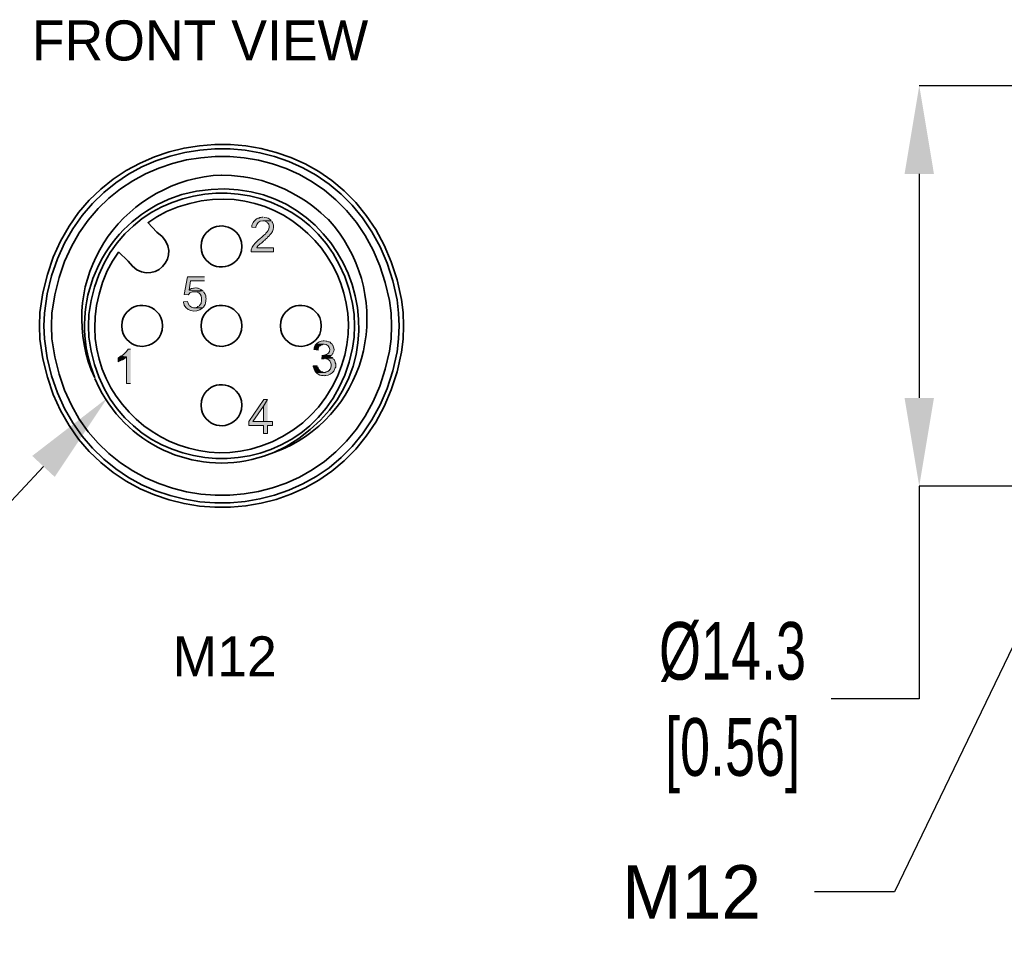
# Model space of a CAD drawing. Header units: millimetres. Extents: x 0 to 279, y 0 to 216.
# Tile 3 of 10: x 53 to 89, y 99 to 133. Entities that reach past the tile are written whole.
import ezdxf
from ezdxf import colors
from ezdxf.entities.mleader import LeaderData, LeaderLine
from ezdxf.math import Vec2, Vec3

# ---------------------------------------------------------------- set-up
doc = ezdxf.new("R2010")
doc.units = ezdxf.units.MM
doc.header["$PDSIZE"] = -1
for name, color, linetype, lineweight in [('DIMENSIONS', 140, 'Continuous', 25), ('Layer 1', 7, 'Continuous', 0), ('TEXT', 140, 'Continuous', 25)]:
    doc.layers.add(name, color=color, linetype=linetype, lineweight=lineweight)
doc.styles.add('SLDTEXTSTYLE0', font='TXT', dxfattribs={"width": 0.7})
doc.dimstyles.new('SLDDIMSTYLE3', dxfattribs={"dimtxt": 2.158008, "dimasz": 3.302, "dimexe": 0, "dimexo": 0.0625, "dimgap": 0.539502, "dimtad": 0, "dimtih": 1, "dimtoh": 1, "dimrnd": 1e-09, "dimzin": 4, "dimdsep": 46, "dimtxsty": 'SLDTEXTSTYLE0', "dimsah": 1, "dimcen": 0.09, "dimadec": 0, "dimazin": 1, "dimtfac": 1, "dimtofl": 0, "dimtmove": 0, "dimatfit": 3, "dimfxl": 0, "dimfrac": 2, "dimtolj": 1, "dimtzin": 12, "dimarcsym": 0})

# ---------------------------------------------------------------- blocks, each defined once
blk = doc.blocks.new('*D20')
at = {"layer": 'Defpoints', "color": 0}
for p in [(93.705, 130.946), (86.313, 115.96), (93.705, 115.96)]:
    blk.add_point(p, dxfattribs=at)
at = {"layer": 'DIMENSIONS', "color": 0, "lineweight": -2}
for p, q in [((93.642, 130.946), (86.313, 130.946)), ((86.313, 127.644), (86.313, 119.262)), ((93.642, 115.96), (86.313, 115.96)), ((86.313, 115.96), (86.313, 107.999)), ((86.313, 107.999), (83.011, 107.999))]:
    blk.add_line(p, q, dxfattribs=at)
at = {"layer": 'DIMENSIONS', "color": 0}
for points in [[(85.762, 127.644), (86.863, 127.644), (86.313, 130.946)], [(85.762, 119.262), (86.863, 119.262), (86.313, 115.96)]]:
    blk.add_solid(points, dxfattribs=at)
at = {"layer": 'DIMENSIONS', "color": 0, "insert": (79.324, 110.876), "char_height": 2.15801, "attachment_point": 2, "style": 'SLDTEXTSTYLE0'}
blk.add_mtext('\\A1;%%C14.3\\P[0.56]', dxfattribs=at)

msp = doc.modelspace()

# ---------------------------------------------------------------- hatches: boundary and pattern name
at = {"layer": 'Layer 1'}
h = msp.add_hatch(color=0, dxfattribs=at)
edge = h.paths.add_edge_path()
edge.add_spline(control_points=[(62.057, 125.89), (62.057, 125.89), (61.742, 125.89), (61.742, 125.89), (61.742, 125.89), (61.802, 125.89), (61.802, 125.89), (61.802, 125.89), (61.922, 125.83), (61.922, 125.83), (61.922, 125.83), (61.937, 125.8), (61.937, 125.8), (61.937, 125.8), (61.967, 125.77), (61.967, 125.77), (61.967, 125.77), (61.967, 125.74), (61.967, 125.74), (61.967, 125.74), (61.982, 125.71), (61.982, 125.71), (61.982, 125.71), (61.982, 125.65), (61.982, 125.65), (61.988, 125.562), (61.914, 125.488), (61.862, 125.425), (61.862, 125.425), (61.847, 125.395), (61.847, 125.395), (61.847, 125.395), (61.817, 125.38), (61.817, 125.38), (61.817, 125.38), (61.787, 125.35), (61.787, 125.35), (61.584, 125.165), (61.418, 125.076), (61.307, 124.81), (61.307, 124.81), (61.307, 124.735), (61.307, 124.735), (61.307, 124.735), (62.147, 124.735), (62.147, 124.735), (62.147, 124.735), (62.147, 124.885), (62.147, 124.885), (62.147, 124.885), (61.517, 124.885), (61.517, 124.885), (61.517, 124.885), (61.532, 124.915), (61.532, 124.915), (61.661, 125.069), (61.615, 124.977), (61.727, 125.095), (61.727, 125.095), (61.772, 125.125), (61.772, 125.125), (61.772, 125.125), (61.772, 125.14), (61.772, 125.14), (61.772, 125.14), (61.817, 125.17), (61.817, 125.17), (61.817, 125.17), (61.847, 125.2), (61.847, 125.2), (61.847, 125.2), (61.877, 125.23), (61.877, 125.23), (61.877, 125.23), (61.907, 125.245), (61.907, 125.245), (61.907, 125.245), (61.922, 125.275), (61.922, 125.275), (61.922, 125.275), (61.967, 125.32), (61.967, 125.32), (61.967, 125.32), (61.997, 125.335), (61.997, 125.335), (61.997, 125.335), (62.012, 125.365), (62.012, 125.365), (62.012, 125.365), (62.072, 125.425), (62.072, 125.425), (62.072, 125.425), (62.087, 125.455), (62.087, 125.455), (62.087, 125.455), (62.102, 125.485), (62.102, 125.485), (62.146, 125.583), (62.168, 125.7), (62.117, 125.8), (62.117, 125.8), (62.102, 125.83), (62.102, 125.83), (62.102, 125.83), (62.087, 125.86), (62.087, 125.86)], knot_values=[0, 0, 0, 0, 1, 1, 1, 2, 2, 2, 3, 3, 3, 4, 4, 4, 5, 5, 5, 6, 6, 6, 7, 7, 7, 8, 8, 8, 9, 9, 9, 10, 10, 10, 11, 11, 11, 12, 12, 12, 13, 13, 13, 14, 14, 14, 15, 15, 15, 16, 16, 16, 17, 17, 17, 18, 18, 18, 19, 19, 19, 20, 20, 20, 21, 21, 21, 22, 22, 22, 23, 23, 23, 24, 24, 24, 25, 25, 25, 26, 26, 26, 27, 27, 27, 28, 28, 28, 29, 29, 29, 30, 30, 30, 31, 31, 31, 32, 32, 32, 33, 33, 33, 34, 34, 34, 35, 35, 35, 35], degree=3, periodic=0)
edge.add_line((62.087, 125.86), (62.057, 125.89))
h = msp.add_hatch(color=0, dxfattribs=at)
edge = h.paths.add_edge_path()
edge.add_spline(control_points=[(61.742, 126.025), (61.742, 126.025), (61.712, 126.025), (61.712, 126.025), (61.712, 126.025), (61.667, 126.01), (61.667, 126.01), (61.667, 126.01), (61.637, 126.01), (61.637, 126.01), (61.637, 126.01), (61.607, 125.995), (61.607, 125.995), (61.607, 125.995), (61.562, 125.995), (61.562, 125.995), (61.562, 125.995), (61.502, 125.965), (61.502, 125.965), (61.502, 125.965), (61.457, 125.92), (61.457, 125.92), (61.457, 125.92), (61.442, 125.905), (61.442, 125.905), (61.386, 125.861), (61.36, 125.79), (61.337, 125.725), (61.337, 125.725), (61.337, 125.65), (61.337, 125.65), (61.337, 125.65), (61.487, 125.635), (61.487, 125.635), (61.487, 125.635), (61.487, 125.665), (61.487, 125.665), (61.52, 125.801), (61.59, 125.893), (61.742, 125.89), (61.742, 125.89), (62.057, 125.89), (62.057, 125.89), (62.057, 125.89), (62.042, 125.92), (62.042, 125.92), (61.948, 125.983), (61.947, 126), (61.817, 126.01), (61.817, 126.01), (61.787, 126.025), (61.787, 126.025)], knot_values=[0, 0, 0, 0, 1, 1, 1, 2, 2, 2, 3, 3, 3, 4, 4, 4, 5, 5, 5, 6, 6, 6, 7, 7, 7, 8, 8, 8, 9, 9, 9, 10, 10, 10, 11, 11, 11, 12, 12, 12, 13, 13, 13, 14, 14, 14, 15, 15, 15, 16, 16, 16, 17, 17, 17, 17], degree=3, periodic=0)
edge.add_line((61.787, 126.025), (61.742, 126.025))
for points in [[(59.567, 123.79), (58.922, 123.79), (58.802, 123.13), (58.952, 123.115), (58.967, 123.13), (58.982, 123.16), (59.012, 123.19), (59.102, 123.235), (59.177, 123.235), (59.507, 123.265), (59.477, 123.28), (58.982, 123.295), (59.042, 123.64), (59.567, 123.64)], [(59.222, 123.385), (59.207, 123.385), (59.177, 123.37), (59.147, 123.37), (59.102, 123.355), (59.072, 123.355), (59.012, 123.325), (58.982, 123.295), (59.477, 123.28), (59.447, 123.31), (59.327, 123.37), (59.297, 123.37), (59.252, 123.385)], [(63.752, 121.285), (63.707, 121.24), (63.692, 121.21), (63.677, 121.18), (63.662, 121.15), (63.662, 121.105), (63.647, 121.075), (63.812, 121.045), (63.812, 121.105), (63.857, 121.195), (63.887, 121.21), (63.902, 121.225), (63.932, 121.255), (63.962, 121.255), (63.992, 121.27), (64.037, 121.27)], [(63.962, 120.865), (63.947, 120.715), (63.947, 120.73), (64.022, 120.73), (64.052, 120.745), (64.367, 120.745), (64.337, 120.775), (64.307, 120.79), (64.262, 120.805), (64.232, 120.805), (64.262, 120.82), (64.292, 120.85), (63.992, 120.85)], [(61.922, 119.2), (61.787, 119.2), (61.217, 118.375), (61.217, 118.225), (61.772, 118.225), (61.772, 117.925), (61.922, 117.925), (61.922, 118.225), (62.102, 118.225), (62.102, 118.375), (61.367, 118.375), (61.772, 118.96)], [(61.922, 119.2), (61.772, 118.96), (61.772, 118.375), (61.367, 118.375), (61.922, 118.375)]]:
    msp.add_hatch(color=0, dxfattribs=at).paths.add_polyline_path(points)
h = msp.add_hatch(color=0, dxfattribs=at)
edge = h.paths.add_edge_path()
edge.add_spline(control_points=[(59.507, 123.265), (59.507, 123.265), (59.177, 123.235), (59.177, 123.235), (59.177, 123.235), (59.222, 123.235), (59.222, 123.235), (59.321, 123.245), (59.386, 123.158), (59.432, 123.085), (59.432, 123.085), (59.432, 123.055), (59.432, 123.055), (59.432, 123.055), (59.447, 123.025), (59.447, 123.025), (59.447, 123.025), (59.447, 122.875), (59.447, 122.875), (59.447, 122.875), (59.432, 122.845), (59.432, 122.845), (59.432, 122.845), (59.432, 122.8), (59.432, 122.8), (59.432, 122.8), (59.417, 122.77), (59.417, 122.77), (59.417, 122.77), (59.372, 122.725), (59.372, 122.725), (59.372, 122.725), (59.372, 122.71), (59.372, 122.71), (59.372, 122.71), (59.312, 122.68), (59.312, 122.68), (59.312, 122.68), (59.282, 122.65), (59.282, 122.65), (59.282, 122.65), (59.252, 122.65), (59.252, 122.65), (59.252, 122.65), (59.222, 122.635), (59.222, 122.635), (59.222, 122.635), (59.177, 122.635), (59.177, 122.635), (59.177, 122.635), (59.492, 122.635), (59.492, 122.635), (59.492, 122.635), (59.522, 122.665), (59.522, 122.665), (59.595, 122.776), (59.593, 122.74), (59.612, 122.89), (59.612, 122.89), (59.612, 122.92), (59.612, 122.92), (59.612, 122.92), (59.627, 122.965), (59.627, 122.965), (59.627, 122.965), (59.627, 122.98), (59.627, 122.98), (59.627, 122.98), (59.612, 123.01), (59.612, 123.01), (59.612, 123.01), (59.612, 123.085), (59.612, 123.085), (59.612, 123.085), (59.597, 123.115), (59.597, 123.115), (59.597, 123.115), (59.582, 123.145), (59.582, 123.145), (59.582, 123.145), (59.567, 123.175), (59.567, 123.175), (59.567, 123.175), (59.552, 123.205), (59.552, 123.205), (59.552, 123.205), (59.522, 123.235), (59.522, 123.235)], knot_values=[0, 0, 0, 0, 1, 1, 1, 2, 2, 2, 3, 3, 3, 4, 4, 4, 5, 5, 5, 6, 6, 6, 7, 7, 7, 8, 8, 8, 9, 9, 9, 10, 10, 10, 11, 11, 11, 12, 12, 12, 13, 13, 13, 14, 14, 14, 15, 15, 15, 16, 16, 16, 17, 17, 17, 18, 18, 18, 19, 19, 19, 20, 20, 20, 21, 21, 21, 22, 22, 22, 23, 23, 23, 24, 24, 24, 25, 25, 25, 26, 26, 26, 27, 27, 27, 28, 28, 28, 29, 29, 29, 29], degree=3, periodic=0)
edge.add_line((59.522, 123.235), (59.507, 123.265))
h = msp.add_hatch(color=0, dxfattribs=at)
edge = h.paths.add_edge_path()
edge.add_spline(control_points=[(58.937, 122.875), (58.937, 122.875), (58.772, 122.86), (58.772, 122.86), (58.772, 122.86), (58.772, 122.845), (58.772, 122.845), (58.802, 122.515), (59.252, 122.407), (59.477, 122.62), (59.477, 122.62), (59.492, 122.635), (59.492, 122.635), (59.492, 122.635), (59.147, 122.635), (59.147, 122.635), (59.147, 122.635), (59.117, 122.65), (59.117, 122.65), (59.117, 122.65), (59.072, 122.665), (59.072, 122.665), (59.072, 122.665), (59.042, 122.68), (59.042, 122.68), (59.042, 122.68), (59.027, 122.695), (59.027, 122.695), (59.027, 122.695), (58.997, 122.71), (58.997, 122.71), (58.997, 122.71), (58.952, 122.8), (58.952, 122.8), (58.952, 122.8), (58.937, 122.845), (58.937, 122.845)], knot_values=[0, 0, 0, 0, 1, 1, 1, 2, 2, 2, 3, 3, 3, 4, 4, 4, 5, 5, 5, 6, 6, 6, 7, 7, 7, 8, 8, 8, 9, 9, 9, 10, 10, 10, 11, 11, 11, 12, 12, 12, 12], degree=3, periodic=0)
edge.add_line((58.937, 122.845), (58.937, 122.875))
h = msp.add_hatch(color=0, dxfattribs=at)
edge = h.paths.add_edge_path()
edge.add_spline(control_points=[(64.037, 121.405), (64.037, 121.405), (64.007, 121.405), (64.007, 121.405), (63.856, 121.358), (63.906, 121.406), (63.782, 121.315), (63.782, 121.315), (63.752, 121.285), (63.752, 121.285), (63.752, 121.285), (64.037, 121.27), (64.037, 121.27), (64.278, 121.289), (64.361, 120.872), (64.022, 120.865), (64.022, 120.865), (63.992, 120.85), (63.992, 120.85), (63.992, 120.85), (64.292, 120.85), (64.292, 120.85), (64.292, 120.85), (64.322, 120.865), (64.322, 120.865), (64.322, 120.865), (64.337, 120.895), (64.337, 120.895), (64.337, 120.895), (64.367, 120.91), (64.367, 120.91), (64.367, 120.91), (64.367, 120.94), (64.367, 120.94), (64.433, 121.053), (64.422, 121.078), (64.382, 121.195), (64.382, 121.195), (64.367, 121.24), (64.367, 121.24), (64.367, 121.24), (64.352, 121.24), (64.352, 121.24), (64.352, 121.24), (64.337, 121.27), (64.337, 121.27), (64.337, 121.27), (64.307, 121.3), (64.307, 121.3), (64.307, 121.3), (64.292, 121.315), (64.292, 121.315), (64.292, 121.315), (64.262, 121.345), (64.262, 121.345), (64.262, 121.345), (64.232, 121.36), (64.232, 121.36), (64.232, 121.36), (64.202, 121.36), (64.202, 121.36), (64.202, 121.36), (64.142, 121.39), (64.142, 121.39), (64.142, 121.39), (64.112, 121.39), (64.112, 121.39), (64.112, 121.39), (64.067, 121.405), (64.067, 121.405)], knot_values=[0, 0, 0, 0, 1, 1, 1, 2, 2, 2, 3, 3, 3, 4, 4, 4, 5, 5, 5, 6, 6, 6, 7, 7, 7, 8, 8, 8, 9, 9, 9, 10, 10, 10, 11, 11, 11, 12, 12, 12, 13, 13, 13, 14, 14, 14, 15, 15, 15, 16, 16, 16, 17, 17, 17, 18, 18, 18, 19, 19, 19, 20, 20, 20, 21, 21, 21, 22, 22, 22, 23, 23, 23, 23], degree=3, periodic=0)
edge.add_line((64.067, 121.405), (64.037, 121.405))
h = msp.add_hatch(color=0, dxfattribs=at)
edge = h.paths.add_edge_path()
edge.add_spline(control_points=[(56.792, 121.09), (56.792, 121.09), (56.702, 121.09), (56.702, 121.09), (56.594, 120.94), (56.602, 120.954), (56.462, 120.835), (56.462, 120.835), (56.417, 120.82), (56.417, 120.82), (56.417, 120.82), (56.642, 120.805), (56.642, 120.805), (56.642, 120.805), (56.642, 119.8), (56.642, 119.8), (56.642, 119.8), (56.792, 119.8), (56.792, 119.8)], knot_values=[0, 0, 0, 0, 1, 1, 1, 2, 2, 2, 3, 3, 3, 4, 4, 4, 5, 5, 5, 6, 6, 6, 6], degree=3, periodic=0)
edge.add_line((56.792, 119.8), (56.792, 121.09))
h = msp.add_hatch(color=0, dxfattribs=at)
edge = h.paths.add_edge_path()
edge.add_spline(control_points=[(56.417, 120.82), (56.417, 120.82), (56.387, 120.805), (56.387, 120.805), (56.387, 120.805), (56.357, 120.775), (56.357, 120.775), (56.357, 120.775), (56.327, 120.76), (56.327, 120.76), (56.327, 120.76), (56.327, 120.61), (56.327, 120.61), (56.327, 120.61), (56.357, 120.625), (56.357, 120.625), (56.45, 120.667), (56.535, 120.711), (56.612, 120.775), (56.612, 120.775), (56.642, 120.805), (56.642, 120.805)], knot_values=[0, 0, 0, 0, 1, 1, 1, 2, 2, 2, 3, 3, 3, 4, 4, 4, 5, 5, 5, 6, 6, 6, 7, 7, 7, 7], degree=3, periodic=0)
edge.add_line((56.642, 120.805), (56.417, 120.82))
h = msp.add_hatch(color=0, dxfattribs=at)
edge = h.paths.add_edge_path()
edge.add_spline(control_points=[(64.367, 120.745), (64.367, 120.745), (64.052, 120.745), (64.052, 120.745), (64.052, 120.745), (64.082, 120.745), (64.082, 120.745), (64.082, 120.745), (64.112, 120.73), (64.112, 120.73), (64.112, 120.73), (64.142, 120.73), (64.142, 120.73), (64.142, 120.73), (64.172, 120.715), (64.172, 120.715), (64.172, 120.715), (64.202, 120.685), (64.202, 120.685), (64.202, 120.685), (64.232, 120.67), (64.232, 120.67), (64.232, 120.67), (64.247, 120.655), (64.247, 120.655), (64.247, 120.655), (64.292, 120.565), (64.292, 120.565), (64.292, 120.565), (64.307, 120.52), (64.307, 120.52), (64.307, 120.52), (64.307, 120.445), (64.307, 120.445), (64.307, 120.445), (64.292, 120.415), (64.292, 120.415), (64.292, 120.415), (64.292, 120.385), (64.292, 120.385), (64.292, 120.385), (64.277, 120.355), (64.277, 120.355), (64.277, 120.355), (64.247, 120.325), (64.247, 120.325), (64.247, 120.325), (64.232, 120.295), (64.232, 120.295), (64.232, 120.295), (64.202, 120.28), (64.202, 120.28), (64.202, 120.28), (64.172, 120.25), (64.172, 120.25), (64.172, 120.25), (64.142, 120.235), (64.142, 120.235), (64.142, 120.235), (64.112, 120.235), (64.112, 120.235), (64.112, 120.235), (64.082, 120.22), (64.082, 120.22), (64.082, 120.22), (63.737, 120.22), (63.737, 120.22), (63.737, 120.22), (63.767, 120.19), (63.767, 120.19), (63.828, 120.13), (63.922, 120.093), (64.007, 120.1), (64.007, 120.1), (64.037, 120.085), (64.037, 120.085), (64.037, 120.085), (64.067, 120.1), (64.067, 120.1), (64.067, 120.1), (64.097, 120.1), (64.097, 120.1), (64.212, 120.103), (64.336, 120.167), (64.397, 120.265), (64.397, 120.265), (64.412, 120.295), (64.412, 120.295), (64.412, 120.295), (64.427, 120.325), (64.427, 120.325), (64.427, 120.325), (64.442, 120.355), (64.442, 120.355), (64.442, 120.355), (64.457, 120.385), (64.457, 120.385), (64.457, 120.385), (64.472, 120.415), (64.472, 120.415), (64.472, 120.415), (64.472, 120.535), (64.472, 120.535), (64.472, 120.535), (64.457, 120.58), (64.457, 120.58), (64.457, 120.58), (64.457, 120.61), (64.457, 120.61), (64.457, 120.61), (64.442, 120.64), (64.442, 120.64), (64.442, 120.64), (64.427, 120.67), (64.427, 120.67), (64.427, 120.67), (64.412, 120.7), (64.412, 120.7), (64.412, 120.7), (64.382, 120.73), (64.382, 120.73)], knot_values=[0, 0, 0, 0, 1, 1, 1, 2, 2, 2, 3, 3, 3, 4, 4, 4, 5, 5, 5, 6, 6, 6, 7, 7, 7, 8, 8, 8, 9, 9, 9, 10, 10, 10, 11, 11, 11, 12, 12, 12, 13, 13, 13, 14, 14, 14, 15, 15, 15, 16, 16, 16, 17, 17, 17, 18, 18, 18, 19, 19, 19, 20, 20, 20, 21, 21, 21, 22, 22, 22, 23, 23, 23, 24, 24, 24, 25, 25, 25, 26, 26, 26, 27, 27, 27, 28, 28, 28, 29, 29, 29, 30, 30, 30, 31, 31, 31, 32, 32, 32, 33, 33, 33, 34, 34, 34, 35, 35, 35, 36, 36, 36, 37, 37, 37, 38, 38, 38, 39, 39, 39, 40, 40, 40, 40], degree=3, periodic=0)
edge.add_line((64.382, 120.73), (64.367, 120.745))
h = msp.add_hatch(color=0, dxfattribs=at)
edge = h.paths.add_edge_path()
edge.add_spline(control_points=[(63.782, 120.475), (63.782, 120.475), (63.632, 120.46), (63.632, 120.46), (63.632, 120.46), (63.632, 120.43), (63.632, 120.43), (63.664, 120.351), (63.65, 120.293), (63.737, 120.22), (63.737, 120.22), (64.037, 120.22), (64.037, 120.22), (64.037, 120.22), (64.007, 120.22), (64.007, 120.22), (64.007, 120.22), (63.977, 120.235), (63.977, 120.235), (63.977, 120.235), (63.932, 120.25), (63.932, 120.25), (63.932, 120.25), (63.902, 120.265), (63.902, 120.265), (63.902, 120.265), (63.887, 120.28), (63.887, 120.28), (63.887, 120.28), (63.872, 120.28), (63.872, 120.28), (63.872, 120.28), (63.857, 120.31), (63.857, 120.31), (63.857, 120.31), (63.842, 120.325), (63.842, 120.325), (63.842, 120.325), (63.827, 120.355), (63.827, 120.355), (63.827, 120.355), (63.812, 120.4), (63.812, 120.4), (63.812, 120.4), (63.797, 120.43), (63.797, 120.43)], knot_values=[0, 0, 0, 0, 1, 1, 1, 2, 2, 2, 3, 3, 3, 4, 4, 4, 5, 5, 5, 6, 6, 6, 7, 7, 7, 8, 8, 8, 9, 9, 9, 10, 10, 10, 11, 11, 11, 12, 12, 12, 13, 13, 13, 14, 14, 14, 15, 15, 15, 15], degree=3, periodic=0)
edge.add_line((63.797, 120.43), (63.782, 120.475))

# ---------------------------------------------------------------- linework, layer by layer
at = {"layer": 'Layer 1', "color": 0}
for points in [[(59.567, 123.79), (58.922, 123.79), (58.802, 123.13), (58.952, 123.115), (58.967, 123.13), (58.982, 123.16), (59.012, 123.19), (59.102, 123.235), (59.177, 123.235), (59.507, 123.265), (59.477, 123.28), (58.982, 123.295), (59.042, 123.64), (59.567, 123.64)], [(59.222, 123.385), (59.207, 123.385), (59.177, 123.37), (59.147, 123.37), (59.102, 123.355), (59.072, 123.355), (59.012, 123.325), (58.982, 123.295), (59.477, 123.28), (59.447, 123.31), (59.327, 123.37), (59.297, 123.37), (59.252, 123.385)], [(63.752, 121.285), (63.707, 121.24), (63.692, 121.21), (63.677, 121.18), (63.662, 121.15), (63.662, 121.105), (63.647, 121.075), (63.812, 121.045), (63.812, 121.105), (63.857, 121.195), (63.887, 121.21), (63.902, 121.225), (63.932, 121.255), (63.962, 121.255), (63.992, 121.27), (64.037, 121.27)], [(63.962, 120.865), (63.947, 120.715), (63.947, 120.73), (64.022, 120.73), (64.052, 120.745), (64.367, 120.745), (64.337, 120.775), (64.307, 120.79), (64.262, 120.805), (64.232, 120.805), (64.262, 120.82), (64.292, 120.85), (63.992, 120.85)], [(61.922, 119.2), (61.787, 119.2), (61.217, 118.375), (61.217, 118.225), (61.772, 118.225), (61.772, 117.925), (61.922, 117.925), (61.922, 118.225), (62.102, 118.225), (62.102, 118.375), (61.367, 118.375), (61.772, 118.96)], [(61.922, 119.2), (61.772, 118.96), (61.772, 118.375), (61.367, 118.375), (61.922, 118.375)]]:
    msp.add_lwpolyline(points, dxfattribs=at)
at = {"layer": 'Layer 1', "color": 0, "lineweight": 35}
for points, knots in [([(67.007, 121.96), (67.007, 121.96), (66.992, 122.455), (66.992, 122.455), (66.992, 122.455), (66.932, 122.95), (66.932, 122.95), (65.484, 130.969), (54.272, 130.558), (53.402, 122.455), (53.402, 122.455), (53.387, 121.96), (53.387, 121.96), (53.387, 121.96), (53.402, 121.465), (53.402, 121.465), (54.272, 113.362), (65.484, 112.951), (66.932, 120.97), (66.932, 120.97), (66.992, 121.465), (66.992, 121.465), (66.992, 121.465), (67.007, 121.96), (67.007, 121.96)], [0, 0, 0, 0, 1, 1, 1, 2, 2, 2, 3, 3, 3, 4, 4, 4, 5, 5, 5, 6, 6, 6, 7, 7, 7, 8, 8, 8, 8]), ([(66.842, 121.96), (66.842, 121.96), (66.827, 122.44), (66.827, 122.44), (66.827, 122.44), (66.767, 122.935), (66.767, 122.935), (65.338, 130.756), (54.418, 130.345), (53.567, 122.44), (53.567, 122.44), (53.552, 121.96), (53.552, 121.96), (53.552, 121.96), (53.567, 121.48), (53.567, 121.48), (54.418, 113.575), (65.338, 113.165), (66.767, 120.985), (66.767, 120.985), (66.827, 121.48), (66.827, 121.48), (66.827, 121.48), (66.842, 121.96), (66.842, 121.96)], [0, 0, 0, 0, 1, 1, 1, 2, 2, 2, 3, 3, 3, 4, 4, 4, 5, 5, 5, 6, 6, 6, 7, 7, 7, 8, 8, 8, 8]), ([(66.557, 121.96), (66.557, 121.96), (66.542, 122.44), (66.542, 122.44), (66.542, 122.44), (66.482, 122.905), (66.482, 122.905), (65.111, 130.364), (54.686, 129.977), (53.852, 122.44), (53.852, 122.44), (53.837, 121.96), (53.837, 121.96), (53.837, 121.96), (53.852, 121.48), (53.852, 121.48), (54.686, 113.943), (65.111, 113.556), (66.482, 121.015), (66.482, 121.015), (66.542, 121.48), (66.542, 121.48), (66.542, 121.48), (66.557, 121.96), (66.557, 121.96)], [0, 0, 0, 0, 1, 1, 1, 2, 2, 2, 3, 3, 3, 4, 4, 4, 5, 5, 5, 6, 6, 6, 7, 7, 7, 8, 8, 8, 8]), ([(56.342, 124.72), (56.342, 124.72), (56.117, 124.375), (56.117, 124.375), (56.117, 124.375), (55.922, 124.015), (55.922, 124.015), (53.819, 119.348), (59.246, 115.132), (63.242, 118.33), (63.242, 118.33), (63.542, 118.615), (63.542, 118.615), (63.542, 118.615), (63.827, 118.915), (63.827, 118.915), (67.025, 122.912), (62.81, 128.339), (58.142, 126.235), (58.142, 126.235), (57.782, 126.04), (57.782, 126.04), (57.782, 126.04), (57.437, 125.815), (57.437, 125.815)], [0, 0, 0, 0, 1, 1, 1, 2, 2, 2, 3, 3, 3, 4, 4, 4, 5, 5, 5, 6, 6, 6, 7, 7, 7, 8, 8, 8, 8]), ([(65.177, 121.96), (65.177, 121.96), (65.162, 122.38), (65.162, 122.38), (65.162, 122.38), (65.102, 122.8), (65.102, 122.8), (63.943, 128.537), (55.913, 128.195), (55.232, 122.38), (55.232, 122.38), (55.217, 121.96), (55.217, 121.96), (55.217, 121.96), (55.232, 121.54), (55.232, 121.54), (55.913, 115.725), (63.943, 115.384), (65.102, 121.12), (65.102, 121.12), (65.162, 121.54), (65.162, 121.54), (65.162, 121.54), (65.177, 121.96), (65.177, 121.96)], [0, 0, 0, 0, 1, 1, 1, 2, 2, 2, 3, 3, 3, 4, 4, 4, 5, 5, 5, 6, 6, 6, 7, 7, 7, 8, 8, 8, 8]), ([(58.232, 126.7), (58.232, 126.7), (58.712, 126.88), (58.712, 126.88), (64.719, 128.461), (67.998, 120.542), (62.612, 117.445), (62.612, 117.445), (62.162, 117.22), (62.162, 117.22)], [0, 0, 0, 0, 1, 1, 1, 2, 2, 2, 3, 3, 3, 3]), ([(55.457, 120.01), (55.457, 120.01), (55.322, 120.31), (55.322, 120.31), (54.05, 123.691), (56.329, 127.186), (59.882, 127.585), (59.882, 127.585), (60.212, 127.6), (60.212, 127.6)], [0, 0, 0, 0, 1, 1, 1, 2, 2, 2, 3, 3, 3, 3]), ([(64.172, 125.95), (64.172, 125.95), (63.917, 126.19), (63.917, 126.19), (63.011, 126.993), (61.784, 127.522), (60.572, 127.585), (60.572, 127.585), (60.197, 127.6), (60.197, 127.6)], [0, 0, 0, 0, 1, 1, 1, 2, 2, 2, 3, 3, 3, 3]), ([(55.457, 120.01), (55.457, 120.01), (55.292, 120.475), (55.292, 120.475), (54.58, 122.822), (55.631, 125.333), (57.782, 126.49), (57.782, 126.49), (58.232, 126.7), (58.232, 126.7)], [0, 0, 0, 0, 1, 1, 1, 2, 2, 2, 3, 3, 3, 3]), ([(56.342, 124.735), (56.342, 124.735), (56.702, 124.375), (56.702, 124.375), (57.523, 123.226), (58.953, 124.635), (57.782, 125.47), (57.782, 125.47), (57.437, 125.83), (57.437, 125.83)], [0, 0, 0, 0, 1, 1, 1, 2, 2, 2, 3, 3, 3, 3]), ([(60.962, 124.93), (60.962, 124.93), (60.947, 125.095), (60.947, 125.095), (60.947, 125.095), (60.902, 125.245), (60.902, 125.245), (60.558, 125.914), (59.637, 125.824), (59.447, 125.095), (59.447, 125.095), (59.432, 124.93), (59.432, 124.93), (59.432, 124.93), (59.447, 124.765), (59.447, 124.765), (59.637, 124.036), (60.558, 123.946), (60.902, 124.615), (60.902, 124.615), (60.947, 124.765), (60.947, 124.765), (60.947, 124.765), (60.962, 124.93), (60.962, 124.93)], [0, 0, 0, 0, 1, 1, 1, 2, 2, 2, 3, 3, 3, 4, 4, 4, 5, 5, 5, 6, 6, 6, 7, 7, 7, 8, 8, 8, 8]), ([(64.187, 125.95), (64.187, 125.95), (64.412, 125.695), (64.412, 125.695), (66.635, 122.925), (65.761, 118.81), (62.477, 117.34), (62.477, 117.34), (62.162, 117.22), (62.162, 117.22)], [0, 0, 0, 0, 1, 1, 1, 2, 2, 2, 3, 3, 3, 3]), ([(57.992, 121.96), (57.992, 121.96), (57.977, 122.125), (57.977, 122.125), (57.977, 122.125), (57.932, 122.275), (57.932, 122.275), (57.588, 122.944), (56.667, 122.854), (56.477, 122.125), (56.477, 122.125), (56.462, 121.96), (56.462, 121.96), (56.462, 121.96), (56.477, 121.795), (56.477, 121.795), (56.667, 121.066), (57.588, 120.976), (57.932, 121.645), (57.932, 121.645), (57.977, 121.795), (57.977, 121.795), (57.977, 121.795), (57.992, 121.96), (57.992, 121.96)], [0, 0, 0, 0, 1, 1, 1, 2, 2, 2, 3, 3, 3, 4, 4, 4, 5, 5, 5, 6, 6, 6, 7, 7, 7, 8, 8, 8, 8]), ([(60.962, 121.96), (60.962, 121.96), (60.947, 122.125), (60.947, 122.125), (60.947, 122.125), (60.902, 122.275), (60.902, 122.275), (60.558, 122.944), (59.637, 122.854), (59.447, 122.125), (59.447, 122.125), (59.432, 121.96), (59.432, 121.96), (59.432, 121.96), (59.447, 121.795), (59.447, 121.795), (59.637, 121.066), (60.558, 120.976), (60.902, 121.645), (60.902, 121.645), (60.947, 121.795), (60.947, 121.795), (60.947, 121.795), (60.962, 121.96), (60.962, 121.96)], [0, 0, 0, 0, 1, 1, 1, 2, 2, 2, 3, 3, 3, 4, 4, 4, 5, 5, 5, 6, 6, 6, 7, 7, 7, 8, 8, 8, 8]), ([(63.932, 121.96), (63.932, 121.96), (63.917, 122.125), (63.917, 122.125), (63.917, 122.125), (63.872, 122.275), (63.872, 122.275), (63.528, 122.944), (62.607, 122.854), (62.417, 122.125), (62.417, 122.125), (62.402, 121.96), (62.402, 121.96), (62.402, 121.96), (62.417, 121.795), (62.417, 121.795), (62.607, 121.066), (63.528, 120.976), (63.872, 121.645), (63.872, 121.645), (63.917, 121.795), (63.917, 121.795), (63.917, 121.795), (63.932, 121.96), (63.932, 121.96)], [0, 0, 0, 0, 1, 1, 1, 2, 2, 2, 3, 3, 3, 4, 4, 4, 5, 5, 5, 6, 6, 6, 7, 7, 7, 8, 8, 8, 8]), ([(55.457, 119.995), (55.457, 119.995), (55.622, 119.635), (55.622, 119.635), (56.749, 117.394), (59.406, 116.286), (61.787, 117.085), (61.787, 117.085), (62.162, 117.22), (62.162, 117.22)], [0, 0, 0, 0, 1, 1, 1, 2, 2, 2, 3, 3, 3, 3]), ([(60.962, 118.99), (60.962, 118.99), (60.947, 119.155), (60.947, 119.155), (60.947, 119.155), (60.902, 119.305), (60.902, 119.305), (60.558, 119.974), (59.637, 119.884), (59.447, 119.155), (59.447, 119.155), (59.432, 118.99), (59.432, 118.99), (59.432, 118.99), (59.447, 118.825), (59.447, 118.825), (59.637, 118.096), (60.558, 118.006), (60.902, 118.675), (60.902, 118.675), (60.947, 118.825), (60.947, 118.825), (60.947, 118.825), (60.962, 118.99), (60.962, 118.99)], [0, 0, 0, 0, 1, 1, 1, 2, 2, 2, 3, 3, 3, 4, 4, 4, 5, 5, 5, 6, 6, 6, 7, 7, 7, 8, 8, 8, 8])]:
    msp.add_open_spline(points, degree=3, knots=knots, dxfattribs=at)
at = {"layer": 'Layer 1', "color": 0}
for points, knots in [([(62.057, 125.89), (62.057, 125.89), (61.742, 125.89), (61.742, 125.89), (61.742, 125.89), (61.802, 125.89), (61.802, 125.89), (61.802, 125.89), (61.922, 125.83), (61.922, 125.83), (61.922, 125.83), (61.937, 125.8), (61.937, 125.8), (61.937, 125.8), (61.967, 125.77), (61.967, 125.77), (61.967, 125.77), (61.967, 125.74), (61.967, 125.74), (61.967, 125.74), (61.982, 125.71), (61.982, 125.71), (61.982, 125.71), (61.982, 125.65), (61.982, 125.65), (61.988, 125.562), (61.914, 125.488), (61.862, 125.425), (61.862, 125.425), (61.847, 125.395), (61.847, 125.395), (61.847, 125.395), (61.817, 125.38), (61.817, 125.38), (61.817, 125.38), (61.787, 125.35), (61.787, 125.35), (61.584, 125.165), (61.418, 125.076), (61.307, 124.81), (61.307, 124.81), (61.307, 124.735), (61.307, 124.735), (61.307, 124.735), (62.147, 124.735), (62.147, 124.735), (62.147, 124.735), (62.147, 124.885), (62.147, 124.885), (62.147, 124.885), (61.517, 124.885), (61.517, 124.885), (61.517, 124.885), (61.532, 124.915), (61.532, 124.915), (61.661, 125.069), (61.615, 124.977), (61.727, 125.095), (61.727, 125.095), (61.772, 125.125), (61.772, 125.125), (61.772, 125.125), (61.772, 125.14), (61.772, 125.14), (61.772, 125.14), (61.817, 125.17), (61.817, 125.17), (61.817, 125.17), (61.847, 125.2), (61.847, 125.2), (61.847, 125.2), (61.877, 125.23), (61.877, 125.23), (61.877, 125.23), (61.907, 125.245), (61.907, 125.245), (61.907, 125.245), (61.922, 125.275), (61.922, 125.275), (61.922, 125.275), (61.967, 125.32), (61.967, 125.32), (61.967, 125.32), (61.997, 125.335), (61.997, 125.335), (61.997, 125.335), (62.012, 125.365), (62.012, 125.365), (62.012, 125.365), (62.072, 125.425), (62.072, 125.425), (62.072, 125.425), (62.087, 125.455), (62.087, 125.455), (62.087, 125.455), (62.102, 125.485), (62.102, 125.485), (62.146, 125.583), (62.168, 125.7), (62.117, 125.8), (62.117, 125.8), (62.102, 125.83), (62.102, 125.83), (62.102, 125.83), (62.087, 125.86), (62.087, 125.86)], [0, 0, 0, 0, 1, 1, 1, 2, 2, 2, 3, 3, 3, 4, 4, 4, 5, 5, 5, 6, 6, 6, 7, 7, 7, 8, 8, 8, 9, 9, 9, 10, 10, 10, 11, 11, 11, 12, 12, 12, 13, 13, 13, 14, 14, 14, 15, 15, 15, 16, 16, 16, 17, 17, 17, 18, 18, 18, 19, 19, 19, 20, 20, 20, 21, 21, 21, 22, 22, 22, 23, 23, 23, 24, 24, 24, 25, 25, 25, 26, 26, 26, 27, 27, 27, 28, 28, 28, 29, 29, 29, 30, 30, 30, 31, 31, 31, 32, 32, 32, 33, 33, 33, 34, 34, 34, 35, 35, 35, 35]), ([(61.742, 126.025), (61.742, 126.025), (61.712, 126.025), (61.712, 126.025), (61.712, 126.025), (61.667, 126.01), (61.667, 126.01), (61.667, 126.01), (61.637, 126.01), (61.637, 126.01), (61.637, 126.01), (61.607, 125.995), (61.607, 125.995), (61.607, 125.995), (61.562, 125.995), (61.562, 125.995), (61.562, 125.995), (61.502, 125.965), (61.502, 125.965), (61.502, 125.965), (61.457, 125.92), (61.457, 125.92), (61.457, 125.92), (61.442, 125.905), (61.442, 125.905), (61.386, 125.861), (61.36, 125.79), (61.337, 125.725), (61.337, 125.725), (61.337, 125.65), (61.337, 125.65), (61.337, 125.65), (61.487, 125.635), (61.487, 125.635), (61.487, 125.635), (61.487, 125.665), (61.487, 125.665), (61.52, 125.801), (61.59, 125.893), (61.742, 125.89), (61.742, 125.89), (62.057, 125.89), (62.057, 125.89), (62.057, 125.89), (62.042, 125.92), (62.042, 125.92), (61.948, 125.983), (61.947, 126), (61.817, 126.01), (61.817, 126.01), (61.787, 126.025), (61.787, 126.025)], [0, 0, 0, 0, 1, 1, 1, 2, 2, 2, 3, 3, 3, 4, 4, 4, 5, 5, 5, 6, 6, 6, 7, 7, 7, 8, 8, 8, 9, 9, 9, 10, 10, 10, 11, 11, 11, 12, 12, 12, 13, 13, 13, 14, 14, 14, 15, 15, 15, 16, 16, 16, 17, 17, 17, 17]), ([(59.507, 123.265), (59.507, 123.265), (59.177, 123.235), (59.177, 123.235), (59.177, 123.235), (59.222, 123.235), (59.222, 123.235), (59.321, 123.245), (59.386, 123.158), (59.432, 123.085), (59.432, 123.085), (59.432, 123.055), (59.432, 123.055), (59.432, 123.055), (59.447, 123.025), (59.447, 123.025), (59.447, 123.025), (59.447, 122.875), (59.447, 122.875), (59.447, 122.875), (59.432, 122.845), (59.432, 122.845), (59.432, 122.845), (59.432, 122.8), (59.432, 122.8), (59.432, 122.8), (59.417, 122.77), (59.417, 122.77), (59.417, 122.77), (59.372, 122.725), (59.372, 122.725), (59.372, 122.725), (59.372, 122.71), (59.372, 122.71), (59.372, 122.71), (59.312, 122.68), (59.312, 122.68), (59.312, 122.68), (59.282, 122.65), (59.282, 122.65), (59.282, 122.65), (59.252, 122.65), (59.252, 122.65), (59.252, 122.65), (59.222, 122.635), (59.222, 122.635), (59.222, 122.635), (59.177, 122.635), (59.177, 122.635), (59.177, 122.635), (59.492, 122.635), (59.492, 122.635), (59.492, 122.635), (59.522, 122.665), (59.522, 122.665), (59.595, 122.776), (59.593, 122.74), (59.612, 122.89), (59.612, 122.89), (59.612, 122.92), (59.612, 122.92), (59.612, 122.92), (59.627, 122.965), (59.627, 122.965), (59.627, 122.965), (59.627, 122.98), (59.627, 122.98), (59.627, 122.98), (59.612, 123.01), (59.612, 123.01), (59.612, 123.01), (59.612, 123.085), (59.612, 123.085), (59.612, 123.085), (59.597, 123.115), (59.597, 123.115), (59.597, 123.115), (59.582, 123.145), (59.582, 123.145), (59.582, 123.145), (59.567, 123.175), (59.567, 123.175), (59.567, 123.175), (59.552, 123.205), (59.552, 123.205), (59.552, 123.205), (59.522, 123.235), (59.522, 123.235)], [0, 0, 0, 0, 1, 1, 1, 2, 2, 2, 3, 3, 3, 4, 4, 4, 5, 5, 5, 6, 6, 6, 7, 7, 7, 8, 8, 8, 9, 9, 9, 10, 10, 10, 11, 11, 11, 12, 12, 12, 13, 13, 13, 14, 14, 14, 15, 15, 15, 16, 16, 16, 17, 17, 17, 18, 18, 18, 19, 19, 19, 20, 20, 20, 21, 21, 21, 22, 22, 22, 23, 23, 23, 24, 24, 24, 25, 25, 25, 26, 26, 26, 27, 27, 27, 28, 28, 28, 29, 29, 29, 29]), ([(58.937, 122.875), (58.937, 122.875), (58.772, 122.86), (58.772, 122.86), (58.772, 122.86), (58.772, 122.845), (58.772, 122.845), (58.802, 122.515), (59.252, 122.407), (59.477, 122.62), (59.477, 122.62), (59.492, 122.635), (59.492, 122.635), (59.492, 122.635), (59.147, 122.635), (59.147, 122.635), (59.147, 122.635), (59.117, 122.65), (59.117, 122.65), (59.117, 122.65), (59.072, 122.665), (59.072, 122.665), (59.072, 122.665), (59.042, 122.68), (59.042, 122.68), (59.042, 122.68), (59.027, 122.695), (59.027, 122.695), (59.027, 122.695), (58.997, 122.71), (58.997, 122.71), (58.997, 122.71), (58.952, 122.8), (58.952, 122.8), (58.952, 122.8), (58.937, 122.845), (58.937, 122.845)], [0, 0, 0, 0, 1, 1, 1, 2, 2, 2, 3, 3, 3, 4, 4, 4, 5, 5, 5, 6, 6, 6, 7, 7, 7, 8, 8, 8, 9, 9, 9, 10, 10, 10, 11, 11, 11, 12, 12, 12, 12]), ([(64.037, 121.405), (64.037, 121.405), (64.007, 121.405), (64.007, 121.405), (63.856, 121.358), (63.906, 121.406), (63.782, 121.315), (63.782, 121.315), (63.752, 121.285), (63.752, 121.285), (63.752, 121.285), (64.037, 121.27), (64.037, 121.27), (64.278, 121.289), (64.361, 120.872), (64.022, 120.865), (64.022, 120.865), (63.992, 120.85), (63.992, 120.85), (63.992, 120.85), (64.292, 120.85), (64.292, 120.85), (64.292, 120.85), (64.322, 120.865), (64.322, 120.865), (64.322, 120.865), (64.337, 120.895), (64.337, 120.895), (64.337, 120.895), (64.367, 120.91), (64.367, 120.91), (64.367, 120.91), (64.367, 120.94), (64.367, 120.94), (64.433, 121.053), (64.422, 121.078), (64.382, 121.195), (64.382, 121.195), (64.367, 121.24), (64.367, 121.24), (64.367, 121.24), (64.352, 121.24), (64.352, 121.24), (64.352, 121.24), (64.337, 121.27), (64.337, 121.27), (64.337, 121.27), (64.307, 121.3), (64.307, 121.3), (64.307, 121.3), (64.292, 121.315), (64.292, 121.315), (64.292, 121.315), (64.262, 121.345), (64.262, 121.345), (64.262, 121.345), (64.232, 121.36), (64.232, 121.36), (64.232, 121.36), (64.202, 121.36), (64.202, 121.36), (64.202, 121.36), (64.142, 121.39), (64.142, 121.39), (64.142, 121.39), (64.112, 121.39), (64.112, 121.39), (64.112, 121.39), (64.067, 121.405), (64.067, 121.405)], [0, 0, 0, 0, 1, 1, 1, 2, 2, 2, 3, 3, 3, 4, 4, 4, 5, 5, 5, 6, 6, 6, 7, 7, 7, 8, 8, 8, 9, 9, 9, 10, 10, 10, 11, 11, 11, 12, 12, 12, 13, 13, 13, 14, 14, 14, 15, 15, 15, 16, 16, 16, 17, 17, 17, 18, 18, 18, 19, 19, 19, 20, 20, 20, 21, 21, 21, 22, 22, 22, 23, 23, 23, 23]), ([(56.792, 121.09), (56.792, 121.09), (56.702, 121.09), (56.702, 121.09), (56.594, 120.94), (56.602, 120.954), (56.462, 120.835), (56.462, 120.835), (56.417, 120.82), (56.417, 120.82), (56.417, 120.82), (56.642, 120.805), (56.642, 120.805), (56.642, 120.805), (56.642, 119.8), (56.642, 119.8), (56.642, 119.8), (56.792, 119.8), (56.792, 119.8)], [0, 0, 0, 0, 1, 1, 1, 2, 2, 2, 3, 3, 3, 4, 4, 4, 5, 5, 5, 6, 6, 6, 6]), ([(56.417, 120.82), (56.417, 120.82), (56.387, 120.805), (56.387, 120.805), (56.387, 120.805), (56.357, 120.775), (56.357, 120.775), (56.357, 120.775), (56.327, 120.76), (56.327, 120.76), (56.327, 120.76), (56.327, 120.61), (56.327, 120.61), (56.327, 120.61), (56.357, 120.625), (56.357, 120.625), (56.45, 120.667), (56.535, 120.711), (56.612, 120.775), (56.612, 120.775), (56.642, 120.805), (56.642, 120.805)], [0, 0, 0, 0, 1, 1, 1, 2, 2, 2, 3, 3, 3, 4, 4, 4, 5, 5, 5, 6, 6, 6, 7, 7, 7, 7]), ([(64.367, 120.745), (64.367, 120.745), (64.052, 120.745), (64.052, 120.745), (64.052, 120.745), (64.082, 120.745), (64.082, 120.745), (64.082, 120.745), (64.112, 120.73), (64.112, 120.73), (64.112, 120.73), (64.142, 120.73), (64.142, 120.73), (64.142, 120.73), (64.172, 120.715), (64.172, 120.715), (64.172, 120.715), (64.202, 120.685), (64.202, 120.685), (64.202, 120.685), (64.232, 120.67), (64.232, 120.67), (64.232, 120.67), (64.247, 120.655), (64.247, 120.655), (64.247, 120.655), (64.292, 120.565), (64.292, 120.565), (64.292, 120.565), (64.307, 120.52), (64.307, 120.52), (64.307, 120.52), (64.307, 120.445), (64.307, 120.445), (64.307, 120.445), (64.292, 120.415), (64.292, 120.415), (64.292, 120.415), (64.292, 120.385), (64.292, 120.385), (64.292, 120.385), (64.277, 120.355), (64.277, 120.355), (64.277, 120.355), (64.247, 120.325), (64.247, 120.325), (64.247, 120.325), (64.232, 120.295), (64.232, 120.295), (64.232, 120.295), (64.202, 120.28), (64.202, 120.28), (64.202, 120.28), (64.172, 120.25), (64.172, 120.25), (64.172, 120.25), (64.142, 120.235), (64.142, 120.235), (64.142, 120.235), (64.112, 120.235), (64.112, 120.235), (64.112, 120.235), (64.082, 120.22), (64.082, 120.22), (64.082, 120.22), (63.737, 120.22), (63.737, 120.22), (63.737, 120.22), (63.767, 120.19), (63.767, 120.19), (63.828, 120.13), (63.922, 120.093), (64.007, 120.1), (64.007, 120.1), (64.037, 120.085), (64.037, 120.085), (64.037, 120.085), (64.067, 120.1), (64.067, 120.1), (64.067, 120.1), (64.097, 120.1), (64.097, 120.1), (64.212, 120.103), (64.336, 120.167), (64.397, 120.265), (64.397, 120.265), (64.412, 120.295), (64.412, 120.295), (64.412, 120.295), (64.427, 120.325), (64.427, 120.325), (64.427, 120.325), (64.442, 120.355), (64.442, 120.355), (64.442, 120.355), (64.457, 120.385), (64.457, 120.385), (64.457, 120.385), (64.472, 120.415), (64.472, 120.415), (64.472, 120.415), (64.472, 120.535), (64.472, 120.535), (64.472, 120.535), (64.457, 120.58), (64.457, 120.58), (64.457, 120.58), (64.457, 120.61), (64.457, 120.61), (64.457, 120.61), (64.442, 120.64), (64.442, 120.64), (64.442, 120.64), (64.427, 120.67), (64.427, 120.67), (64.427, 120.67), (64.412, 120.7), (64.412, 120.7), (64.412, 120.7), (64.382, 120.73), (64.382, 120.73)], [0, 0, 0, 0, 1, 1, 1, 2, 2, 2, 3, 3, 3, 4, 4, 4, 5, 5, 5, 6, 6, 6, 7, 7, 7, 8, 8, 8, 9, 9, 9, 10, 10, 10, 11, 11, 11, 12, 12, 12, 13, 13, 13, 14, 14, 14, 15, 15, 15, 16, 16, 16, 17, 17, 17, 18, 18, 18, 19, 19, 19, 20, 20, 20, 21, 21, 21, 22, 22, 22, 23, 23, 23, 24, 24, 24, 25, 25, 25, 26, 26, 26, 27, 27, 27, 28, 28, 28, 29, 29, 29, 30, 30, 30, 31, 31, 31, 32, 32, 32, 33, 33, 33, 34, 34, 34, 35, 35, 35, 36, 36, 36, 37, 37, 37, 38, 38, 38, 39, 39, 39, 40, 40, 40, 40]), ([(63.782, 120.475), (63.782, 120.475), (63.632, 120.46), (63.632, 120.46), (63.632, 120.46), (63.632, 120.43), (63.632, 120.43), (63.664, 120.351), (63.65, 120.293), (63.737, 120.22), (63.737, 120.22), (64.037, 120.22), (64.037, 120.22), (64.037, 120.22), (64.007, 120.22), (64.007, 120.22), (64.007, 120.22), (63.977, 120.235), (63.977, 120.235), (63.977, 120.235), (63.932, 120.25), (63.932, 120.25), (63.932, 120.25), (63.902, 120.265), (63.902, 120.265), (63.902, 120.265), (63.887, 120.28), (63.887, 120.28), (63.887, 120.28), (63.872, 120.28), (63.872, 120.28), (63.872, 120.28), (63.857, 120.31), (63.857, 120.31), (63.857, 120.31), (63.842, 120.325), (63.842, 120.325), (63.842, 120.325), (63.827, 120.355), (63.827, 120.355), (63.827, 120.355), (63.812, 120.4), (63.812, 120.4), (63.812, 120.4), (63.797, 120.43), (63.797, 120.43)], [0, 0, 0, 0, 1, 1, 1, 2, 2, 2, 3, 3, 3, 4, 4, 4, 5, 5, 5, 6, 6, 6, 7, 7, 7, 8, 8, 8, 9, 9, 9, 10, 10, 10, 11, 11, 11, 12, 12, 12, 13, 13, 13, 14, 14, 14, 15, 15, 15, 15])]:
    msp.add_open_spline(points, degree=3, knots=knots, dxfattribs=at)

# ---------------------------------------------------------------- texts
at = {"layer": 'TEXT', "lineweight": 35, "char_height": 1.5, "attachment_point": 1}
for s, width, insert in [('FRONT VIEW', 18.16756, (53.097, 133.391)), ('M12', 12.64199, (58.366, 110.34))]:
    msp.add_mtext_dynamic_manual_height_columns(s, width=width, gutter_width=14.111, heights=[0], dxfattribs=dict(at, insert=insert))

# ---------------------------------------------------------------- dimensions: what is measured, and where the dimension line sits
at = {"layer": 'DIMENSIONS'}
dim = msp.add_linear_dim(base=(86.313, 115.96), p1=(93.705, 130.946), p2=(93.705, 115.96), angle=90, text='%%C14.3\\P[0.56]', dimstyle='SLDDIMSTYLE3', dxfattribs=at)
dim.commit()
dim.dimension.update_dxf_attribs({"geometry": '*D20', "text_midpoint": (79.324, 107.999), "dimtype": 160})

# ---------------------------------------------------------------- leaders
ml = msp.add_multileader_mtext('Standard', dxfattribs=at)
ml.set_content('%%C8.00\\P[0.30]', color=256)
ml.set_leader_properties()
ml.build(insert=Vec2(0, 0))
ml.multileader.update_dxf_attribs({"text_left_attachment_type": 2, "text_right_attachment_type": 2, "dogleg_length": 3, "arrow_head_size": 3.5})
ctx = ml.context
ctx.base_point, ctx.char_height, ctx.arrow_head_size, ctx.plane_origin = Vec3(33.931, 111.769), 2, 3.5, Vec3(11.844, 73.087)
ctx.left_attachment, ctx.right_attachment, ctx.text_align_type = 2, 2, 2
notes = []
notes.append((ctx, [(0, (1, 1, 0), (48.931, 111.769), (-1, 0), 3, [(0, [(55.922, 119.258)], 0, [])])]))
ctx.mtext.insert, ctx.mtext.alignment, ctx.mtext.flow_direction = Vec3(43.931, 114.435), 3, 5
ml = msp.add_multileader_mtext('Standard', dxfattribs=at)
ml.set_content('M12', color=256)
ml.set_leader_properties()
ml.build(insert=Vec2(0, 0))
ml.multileader.update_dxf_attribs({"text_left_attachment_type": 2, "text_right_attachment_type": 2, "dogleg_length": 3, "arrow_head_size": 3.5})
ctx = ml.context
ctx.base_point, ctx.char_height, ctx.arrow_head_size, ctx.plane_origin = Vec3(73.725, 100.775), 2, 3.5, Vec3(48.304, 69.132)
ctx.left_attachment, ctx.right_attachment, ctx.text_align_type = 2, 2, 2
notes.append((ctx, [(0, (1, 1, 0), (85.392, 100.775), (-1, 0), 3, [(0, [(92.383, 115.304)], 0, [])])]))
ctx.mtext.insert, ctx.mtext.alignment, ctx.mtext.flow_direction = Vec3(80.392, 101.775), 3, 5
for ctx, leaders in notes:
    for number, flags, end, landing, length, lines in leaders:
        leader = LeaderData()
        leader.index, (leader.has_last_leader_line, leader.has_dogleg_vector, leader.attachment_direction) = number, flags
        leader.last_leader_point, leader.dogleg_vector, leader.dogleg_length = Vec3(end), Vec3(landing), length
        for number, points, colour, breaks in lines:
            line = LeaderLine()
            line.index, line.vertices, line.color, line.breaks = number, Vec3.list(points), colors.encode_raw_color(colour), breaks
            leader.lines.append(line)
        ctx.leaders.append(leader)

doc.saveas('drawing.dxf')
